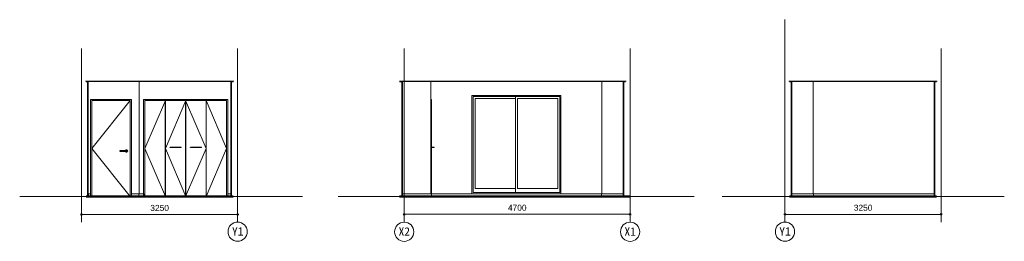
# Model space of a CAD drawing. Header units: millimetres. Extents: x -6159 to 97970, y -8550 to 14941.
# Tile 37 of 37: x 77483 to 97970, y 2221 to 6844. Entities that reach past the tile are written whole.
import ezdxf

# ---------------------------------------------------------------- set-up
doc = ezdxf.new("R2010")
doc.units = ezdxf.units.MM
doc.linetypes.add('1TS06', pattern=[31.5, 30, -0.75, 0, -0.75])
doc.linetypes.add('中心線', pattern=[13, 10, -1, 1, -1])
for name, color, linetype, lineweight in [('A-ANNO-DIMS', 211, 'Continuous', 9), ('A-ANNO-DIMS-50', 211, 'Continuous', 9), ('A-CLNG', 13, 'Continuous', 18), ('A-COLS', 52, 'Continuous', 18), ('A-DOOR', 31, 'Continuous', 18), ('A-DOOR-FRAM', 31, 'Continuous', 25), ('A-DOOR-OPNG', 31, 'Continuous', 18), ('A-FLOR', 192, 'Continuous', 18), ('A-FLOR-LEVL', 51, 'Continuous', 9), ('A-GLAZ', 151, 'Continuous', 18), ('A-WALL', 113, 'Continuous', 18), ('S-GRID', 1, 'Continuous', 9), ('S-GRID-IDEN', 1, 'Continuous', 9)]:
    doc.layers.add(name, color=color, linetype=linetype, lineweight=lineweight)
doc.styles.add('Arial', font='arial.ttf', dxfattribs={"height": 125})
doc.styles.add('ＭＳ ゴシック', font='MS Gothic.ttf', dxfattribs={"height": 175})
doc.dimstyles.new('点線_-_2_5_mm_3', dxfattribs={"dimscale": 304.8, "dimtxt": 127.532425, "dimasz": 0.328084, "dimexe": 0.246063, "dimexo": 0.246063, "dimgap": 0.123031, "dimtad": 1, "dimdec": 1, "dimrnd": 0.1, "dimdsep": 46, "dimtxsty": 'Arial', "dimblk1": 'DOTSMALL', "dimblk2": 'DOTSMALL', "dimsah": 1, "dimcen": 0.09, "dimazin": 0, "dimtfac": 1, "dimtdec": 4, "dimtix": 1, "dimtmove": 0, "dimatfit": 3, "dimfxl": 1, "dimtvp": 1, "dimtolj": 1, "dimtzin": 0, "dimarcsym": 2})

# ---------------------------------------------------------------- blocks, each defined once
blk = doc.blocks.new('片開き - w800h2000-604447-B')
at = {"layer": 'A-DOOR'}
for p, q in [((1891, 5155), (1891, 3155)), ((2691, 5155), (1891, 5155)), ((1891, 4155), (2691, 5155)), ((2691, 3155), (2691, 5155)), ((2691, 3155), (1891, 4155)), ((2474, 4110), (2474, 4100)), ((2483, 4115), (2481, 4115)), ((2606, 4115), (2491, 4115)), ((2615, 4115), (2617, 4115)), ((2623, 4100), (2623, 4110)), ((2481, 4095), (2483, 4095)), ((2491, 4095), (2606, 4095)), ((2617, 4095), (2615, 4095))]:
    blk.add_line(p, q, dxfattribs=at)
at = {"layer": 'A-DOOR', "flags": 128}
for points in [[(2491, 4115), (2491, 4115), (2490, 4115), (2490, 4115), (2489, 4115), (2489, 4115), (2489, 4115), (2488, 4115), (2488, 4115), (2487, 4115), (2487, 4115), (2486, 4115), (2486, 4115), (2485, 4115), (2485, 4115), (2485, 4115), (2484, 4115), (2484, 4115), (2483, 4115), (2483, 4115), (2483, 4115), (2482, 4115), (2482, 4115), (2482, 4115), (2482, 4115), (2481, 4115), (2481, 4115), (2481, 4115), (2481, 4115), (2480, 4115), (2480, 4115), (2480, 4115), (2480, 4115), (2480, 4115), (2480, 4115), (2480, 4115), (2480, 4115), (2479, 4115), (2479, 4115), (2479, 4115)], [(2618, 4115), (2618, 4115), (2618, 4115), (2618, 4115), (2618, 4115), (2618, 4115), (2618, 4115), (2618, 4115), (2618, 4115), (2618, 4115), (2617, 4115), (2617, 4115), (2617, 4115), (2617, 4115), (2617, 4115), (2616, 4115), (2616, 4115), (2616, 4115), (2615, 4115), (2615, 4115), (2615, 4115), (2614, 4115), (2614, 4115), (2614, 4115), (2613, 4115), (2613, 4115), (2612, 4115), (2612, 4115), (2612, 4115), (2611, 4115), (2611, 4115), (2610, 4115), (2610, 4115), (2609, 4115), (2609, 4115), (2608, 4115), (2608, 4115), (2607, 4115), (2607, 4115), (2607, 4115), (2606, 4115)], [(2479, 4095), (2479, 4095), (2479, 4095), (2479, 4095), (2480, 4095), (2480, 4095), (2480, 4095), (2480, 4095), (2480, 4095), (2480, 4095), (2480, 4095), (2481, 4095), (2481, 4095), (2481, 4095), (2481, 4095), (2481, 4095), (2482, 4095), (2482, 4095), (2482, 4095), (2483, 4095), (2483, 4095), (2483, 4095), (2484, 4095), (2484, 4095), (2485, 4095), (2485, 4095), (2485, 4095), (2486, 4095), (2486, 4095), (2487, 4095), (2487, 4095), (2488, 4095), (2488, 4095), (2488, 4095), (2489, 4095), (2489, 4095), (2490, 4095), (2490, 4095), (2491, 4095), (2491, 4095), (2491, 4095)], [(2606, 4095), (2607, 4095), (2607, 4095), (2608, 4095), (2608, 4095), (2609, 4095), (2609, 4095), (2610, 4095), (2610, 4095), (2611, 4095), (2611, 4095), (2612, 4095), (2612, 4095), (2612, 4095), (2613, 4095), (2613, 4095), (2614, 4095), (2614, 4095), (2614, 4095), (2615, 4095), (2615, 4095), (2615, 4095), (2616, 4095), (2616, 4095), (2616, 4095), (2616, 4095), (2617, 4095), (2617, 4095), (2617, 4095), (2617, 4095), (2618, 4095), (2618, 4095), (2618, 4095), (2618, 4095), (2618, 4095), (2618, 4095), (2618, 4095), (2618, 4095), (2618, 4095), (2618, 4095)]]:
    blk.add_lwpolyline(points, dxfattribs=at)
at = {"layer": 'A-DOOR'}
for centre, radius, start, end in [((2479, 4110), 5, 165, 180), ((2479, 4100), 5, 180, 195), ((2479, 4110), 5, 135, 150), ((2479, 4100), 5, 210, 225), ((2479, 4110), 5, 90, 134.0885), ((2616, 4105), 25, 203.6149, 0), ((2616, 4105), 25, 0, 156.0574), ((2618, 4110), 5, 30, 85.4218), ((2618, 4100), 5, 315, 330), ((2618, 4110), 5, 0, 15), ((2618, 4100), 5, 345, 0), ((2479, 4100), 5, 230.3479, 270), ((2618, 4100), 5, 274.5782, 309.6521)]:
    blk.add_arc(centre, radius, start, end, dxfattribs=at)
at = {"layer": 'A-DOOR-FRAM', "lineweight": 18}
for p, q in [((2716, 5180), (1866, 5180)), ((1866, 5180), (1866, 3155)), ((1891, 3155), (1891, 5155)), ((1891, 5155), (2691, 5155)), ((2691, 5155), (2691, 3155)), ((2716, 3155), (2716, 5180))]:
    blk.add_line(p, q, dxfattribs=at)
blk = doc.blocks.new('木製折戸 - w1700h2000-560530-B')
at = {"layer": 'A-DOOR'}
for p, q in [((2996, 4155), (3423, 5155)), ((3423, 4155), (3850, 5155)), ((4269, 4155), (3842, 5155)), ((4696, 4155), (4269, 5155)), ((2996, 4155), (3423, 3155)), ((3423, 4155), (3850, 3155)), ((3520, 4185), (3520, 4185)), ((3520, 4175), (3520, 4175)), ((3726, 4185), (3541, 4185)), ((3541, 4175), (3726, 4175)), ((3747, 4185), (3748, 4185)), ((4269, 4155), (3842, 3155)), ((3945, 4175), (3945, 4175)), ((4151, 4185), (3966, 4185)), ((3966, 4175), (4151, 4175)), ((4172, 4185), (4173, 4185)), ((4173, 4175), (4172, 4175)), ((4696, 4155), (4269, 3155))]:
    blk.add_line(p, q, dxfattribs=at)
at = {"layer": 'A-DOOR', "flags": 128}
for points in [[(3516, 4180), (3516, 4180), (3516, 4180), (3516, 4181), (3516, 4181), (3516, 4181), (3517, 4181), (3517, 4181), (3517, 4182), (3517, 4182), (3517, 4182), (3517, 4182), (3517, 4182)], [(3517, 4178), (3517, 4178), (3517, 4178), (3517, 4178), (3517, 4179), (3517, 4179), (3517, 4179), (3516, 4179), (3516, 4179), (3516, 4180), (3516, 4180), (3516, 4180), (3516, 4180)], [(3541, 4185), (3541, 4185), (3540, 4185), (3539, 4185), (3538, 4185), (3537, 4185), (3537, 4185), (3536, 4185), (3535, 4185), (3534, 4185), (3534, 4185), (3533, 4185), (3532, 4185), (3531, 4185), (3531, 4185), (3530, 4185), (3529, 4185), (3529, 4185), (3528, 4185), (3528, 4185), (3527, 4185), (3527, 4185), (3526, 4185), (3525, 4185), (3525, 4185), (3525, 4185), (3524, 4185), (3524, 4185), (3523, 4185), (3523, 4185), (3523, 4185), (3522, 4185), (3522, 4185), (3522, 4185), (3522, 4185), (3522, 4185), (3522, 4185), (3521, 4185), (3521, 4185), (3521, 4185), (3521, 4185)], [(3521, 4175), (3521, 4175), (3521, 4175), (3522, 4175), (3522, 4175), (3522, 4175), (3522, 4175), (3522, 4175), (3522, 4175), (3523, 4175), (3523, 4175), (3523, 4175), (3524, 4175), (3524, 4175), (3524, 4175), (3525, 4175), (3525, 4175), (3526, 4175), (3526, 4175), (3527, 4175), (3527, 4175), (3528, 4175), (3529, 4175), (3529, 4175), (3530, 4175), (3531, 4175), (3531, 4175), (3532, 4175), (3533, 4175), (3533, 4175), (3534, 4175), (3535, 4175), (3536, 4175), (3536, 4175), (3537, 4175), (3538, 4175), (3539, 4175), (3540, 4175), (3540, 4175), (3541, 4175), (3541, 4175)], [(3746, 4185), (3746, 4185), (3746, 4185), (3746, 4185), (3746, 4185), (3746, 4185), (3746, 4185), (3746, 4185), (3745, 4185), (3745, 4185), (3745, 4185), (3744, 4185), (3744, 4185), (3744, 4185), (3743, 4185), (3743, 4185), (3742, 4185), (3742, 4185), (3741, 4185), (3741, 4185), (3740, 4185), (3740, 4185), (3739, 4185), (3739, 4185), (3738, 4185), (3737, 4185), (3737, 4185), (3736, 4185), (3735, 4185), (3734, 4185), (3734, 4185), (3733, 4185), (3732, 4185), (3731, 4185), (3731, 4185), (3730, 4185), (3729, 4185), (3728, 4185), (3727, 4185), (3727, 4185), (3726, 4185)], [(3726, 4175), (3727, 4175), (3728, 4175), (3729, 4175), (3730, 4175), (3730, 4175), (3731, 4175), (3732, 4175), (3733, 4175), (3733, 4175), (3734, 4175), (3735, 4175), (3736, 4175), (3736, 4175), (3737, 4175), (3738, 4175), (3738, 4175), (3739, 4175), (3740, 4175), (3740, 4175), (3741, 4175), (3741, 4175), (3742, 4175), (3742, 4175), (3743, 4175), (3743, 4175), (3744, 4175), (3744, 4175), (3744, 4175), (3745, 4175), (3745, 4175), (3745, 4175), (3746, 4175), (3746, 4175), (3746, 4175), (3746, 4175), (3746, 4175), (3746, 4175), (3746, 4175), (3746, 4175), (3746, 4175)], [(3748, 4175), (3748, 4175), (3748, 4175), (3748, 4175), (3747, 4175), (3747, 4175), (3747, 4175), (3747, 4175), (3747, 4175), (3746, 4175)], [(3751, 4182), (3751, 4182), (3751, 4182), (3751, 4182), (3751, 4181), (3751, 4181), (3751, 4181), (3751, 4181), (3751, 4181), (3751, 4180), (3751, 4180), (3751, 4180), (3751, 4180)], [(3751, 4180), (3751, 4180), (3751, 4180), (3751, 4179), (3751, 4179), (3751, 4179), (3751, 4179), (3751, 4179), (3751, 4178), (3751, 4178), (3751, 4178), (3751, 4178), (3751, 4178)], [(3941, 4180), (3941, 4180), (3941, 4180), (3941, 4181), (3941, 4181), (3941, 4181), (3942, 4181), (3942, 4181), (3942, 4182), (3942, 4182), (3942, 4182), (3942, 4182), (3942, 4182)], [(3942, 4178), (3942, 4178), (3942, 4178), (3942, 4178), (3942, 4179), (3942, 4179), (3942, 4179), (3941, 4179), (3941, 4179), (3941, 4180), (3941, 4180), (3941, 4180), (3941, 4180)], [(3945, 4185), (3945, 4185), (3945, 4185), (3945, 4185), (3945, 4185), (3946, 4185), (3946, 4185), (3946, 4185), (3946, 4185), (3946, 4185)], [(3966, 4185), (3966, 4185), (3965, 4185), (3964, 4185), (3963, 4185), (3962, 4185), (3962, 4185), (3961, 4185), (3960, 4185), (3959, 4185), (3959, 4185), (3958, 4185), (3957, 4185), (3956, 4185), (3956, 4185), (3955, 4185), (3954, 4185), (3954, 4185), (3953, 4185), (3953, 4185), (3952, 4185), (3952, 4185), (3951, 4185), (3950, 4185), (3950, 4185), (3950, 4185), (3949, 4185), (3949, 4185), (3948, 4185), (3948, 4185), (3948, 4185), (3947, 4185), (3947, 4185), (3947, 4185), (3947, 4185), (3947, 4185), (3947, 4185), (3946, 4185), (3946, 4185), (3946, 4185), (3946, 4185)], [(3946, 4175), (3946, 4175), (3946, 4175), (3947, 4175), (3947, 4175), (3947, 4175), (3947, 4175), (3947, 4175), (3947, 4175), (3948, 4175), (3948, 4175), (3948, 4175), (3949, 4175), (3949, 4175), (3949, 4175), (3950, 4175), (3950, 4175), (3951, 4175), (3951, 4175), (3952, 4175), (3952, 4175), (3953, 4175), (3954, 4175), (3954, 4175), (3955, 4175), (3956, 4175), (3956, 4175), (3957, 4175), (3958, 4175), (3958, 4175), (3959, 4175), (3960, 4175), (3961, 4175), (3961, 4175), (3962, 4175), (3963, 4175), (3964, 4175), (3965, 4175), (3965, 4175), (3966, 4175), (3966, 4175)], [(4171, 4185), (4171, 4185), (4171, 4185), (4171, 4185), (4171, 4185), (4171, 4185), (4171, 4185), (4171, 4185), (4170, 4185), (4170, 4185), (4170, 4185), (4169, 4185), (4169, 4185), (4169, 4185), (4168, 4185), (4168, 4185), (4167, 4185), (4167, 4185), (4166, 4185), (4166, 4185), (4165, 4185), (4165, 4185), (4164, 4185), (4164, 4185), (4163, 4185), (4162, 4185), (4162, 4185), (4161, 4185), (4160, 4185), (4159, 4185), (4159, 4185), (4158, 4185), (4157, 4185), (4156, 4185), (4156, 4185), (4155, 4185), (4154, 4185), (4153, 4185), (4152, 4185), (4152, 4185), (4151, 4185)], [(4151, 4175), (4152, 4175), (4153, 4175), (4154, 4175), (4155, 4175), (4155, 4175), (4156, 4175), (4157, 4175), (4158, 4175), (4158, 4175), (4159, 4175), (4160, 4175), (4161, 4175), (4161, 4175), (4162, 4175), (4163, 4175), (4163, 4175), (4164, 4175), (4165, 4175), (4165, 4175), (4166, 4175), (4166, 4175), (4167, 4175), (4167, 4175), (4168, 4175), (4168, 4175), (4169, 4175), (4169, 4175), (4169, 4175), (4170, 4175), (4170, 4175), (4170, 4175), (4171, 4175), (4171, 4175), (4171, 4175), (4171, 4175), (4171, 4175), (4171, 4175), (4171, 4175), (4171, 4175), (4171, 4175)], [(4176, 4182), (4176, 4182), (4176, 4182), (4176, 4182), (4176, 4181), (4176, 4181), (4176, 4181), (4176, 4181), (4176, 4181), (4176, 4180), (4176, 4180), (4176, 4180), (4176, 4180)], [(4176, 4180), (4176, 4180), (4176, 4180), (4176, 4179), (4176, 4179), (4176, 4179), (4176, 4179), (4176, 4179), (4176, 4178), (4176, 4178), (4176, 4178), (4176, 4178), (4176, 4178)]]:
    blk.add_lwpolyline(points, dxfattribs=at)
at = {"layer": 'A-DOOR-FRAM', "lineweight": 18}
for p, q in [((4721, 5180), (2971, 5180)), ((2971, 5180), (2971, 3155)), ((2996, 3155), (2996, 5155)), ((2996, 5155), (4696, 5155)), ((4696, 5155), (4696, 3155)), ((4721, 3155), (4721, 5180))]:
    blk.add_line(p, q, dxfattribs=at)
at = {"layer": 'A-DOOR-OPNG'}
for p, q in [((3419, 3155), (3419, 5155)), ((3423, 5155), (3423, 3155)), ((3844, 3155), (3844, 5155)), ((3848, 5155), (3848, 3155)), ((4269, 3155), (4269, 5155)), ((4273, 5155), (4273, 3155))]:
    blk.add_line(p, q, dxfattribs=at)
blk = doc.blocks.new('木製折戸 - w1700h2000-560530-C')
at = {"layer": 'A-DOOR'}
for p, q in [((-393, 4185), (-428, 4185)), ((-428, 4175), (-393, 4175)), ((-380, 4185), (-379, 4185)), ((-380, 4175), (-379, 4175)), ((-379, 4175), (-379, 4175)), ((-375, 4175), (-375, 4175)), ((-372, 4185), (-372, 4185)), ((-372, 4185), (-372, 4185)), ((-372, 4175), (-372, 4175))]:
    blk.add_line(p, q, dxfattribs=at)
at = {"layer": 'A-DOOR', "flags": 128}
for points in [[(-393, 4185), (-392, 4185), (-392, 4185), (-391, 4185), (-390, 4185), (-389, 4185), (-388, 4185), (-388, 4185), (-387, 4185), (-386, 4185), (-385, 4185), (-385, 4185), (-384, 4185), (-383, 4185), (-383, 4185), (-382, 4185), (-381, 4185), (-381, 4185), (-380, 4185), (-379, 4185)], [(-373, 4185), (-373, 4185), (-373, 4185), (-373, 4185), (-373, 4185), (-374, 4185), (-374, 4185), (-374, 4185), (-374, 4185), (-375, 4185), (-375, 4185), (-375, 4185), (-375, 4185), (-376, 4185), (-376, 4185), (-377, 4185), (-377, 4185), (-378, 4185), (-378, 4185), (-379, 4185), (-379, 4185), (-380, 4185), (-380, 4185), (-381, 4185), (-382, 4185), (-382, 4185), (-383, 4185), (-384, 4185), (-385, 4185), (-385, 4185), (-386, 4185), (-387, 4185), (-387, 4185), (-388, 4185), (-389, 4185), (-390, 4185), (-391, 4185), (-391, 4185), (-392, 4185), (-393, 4185), (-393, 4185)], [(-375, 4185), (-375, 4185), (-375, 4185), (-375, 4185), (-376, 4185), (-376, 4185), (-377, 4185), (-377, 4185), (-378, 4185), (-378, 4185), (-379, 4185), (-379, 4185), (-380, 4185), (-380, 4185), (-381, 4185), (-382, 4185), (-382, 4185), (-383, 4185), (-384, 4185), (-385, 4185), (-385, 4185), (-386, 4185), (-387, 4185), (-387, 4185), (-388, 4185), (-389, 4185), (-390, 4185), (-391, 4185), (-391, 4185), (-392, 4185), (-393, 4185), (-393, 4185)], [(-393, 4185), (-392, 4185), (-392, 4185), (-391, 4185), (-390, 4185), (-389, 4185), (-388, 4185), (-388, 4185), (-387, 4185), (-386, 4185), (-385, 4185)], [(-379, 4175), (-379, 4175), (-380, 4175), (-380, 4175), (-381, 4175), (-382, 4175), (-382, 4175), (-383, 4175), (-384, 4175), (-385, 4175), (-385, 4175), (-386, 4175), (-387, 4175), (-387, 4175), (-388, 4175), (-389, 4175), (-390, 4175), (-391, 4175), (-391, 4175), (-392, 4175), (-393, 4175), (-393, 4175)], [(-393, 4175), (-392, 4175), (-392, 4175), (-391, 4175), (-390, 4175), (-389, 4175), (-388, 4175), (-388, 4175), (-387, 4175), (-386, 4175), (-385, 4175), (-385, 4175), (-384, 4175), (-383, 4175), (-383, 4175), (-382, 4175), (-381, 4175), (-381, 4175), (-380, 4175), (-379, 4175)], [(-393, 4175), (-392, 4175), (-392, 4175), (-391, 4175), (-390, 4175), (-389, 4175), (-388, 4175), (-388, 4175), (-387, 4175), (-386, 4175), (-385, 4175)], [(-385, 4175), (-386, 4175), (-387, 4175), (-387, 4175), (-388, 4175), (-389, 4175), (-390, 4175), (-391, 4175), (-391, 4175), (-392, 4175), (-393, 4175), (-393, 4175)], [(-379, 4175), (-379, 4175), (-380, 4175)], [(-379, 4185), (-379, 4185), (-378, 4185), (-378, 4185), (-377, 4185), (-377, 4185), (-376, 4185), (-376, 4185), (-376, 4185), (-375, 4185), (-375, 4185), (-375, 4185)], [(-379, 4185), (-379, 4185), (-378, 4185), (-378, 4185), (-377, 4185), (-377, 4185), (-376, 4185), (-376, 4185), (-376, 4185), (-375, 4185), (-375, 4185), (-375, 4185)], [(-379, 4175), (-379, 4175), (-378, 4175), (-378, 4175), (-377, 4175), (-377, 4175), (-376, 4175), (-376, 4175), (-376, 4175), (-375, 4175), (-375, 4175), (-375, 4175), (-374, 4175), (-374, 4175), (-374, 4175), (-374, 4175), (-374, 4175), (-373, 4175), (-373, 4175), (-373, 4175), (-373, 4175), (-373, 4175)], [(-373, 4175), (-373, 4175), (-373, 4175), (-373, 4175), (-373, 4175), (-374, 4175), (-374, 4175), (-374, 4175), (-374, 4175), (-375, 4175), (-375, 4175)], [(-371, 4175), (-372, 4175), (-372, 4175), (-372, 4175), (-372, 4175), (-372, 4175), (-373, 4175), (-373, 4175), (-373, 4175), (-373, 4175), (-373, 4175)], [(-369, 4182), (-369, 4182), (-369, 4182), (-369, 4182), (-368, 4181), (-368, 4181), (-368, 4181), (-368, 4181), (-368, 4181), (-368, 4180), (-368, 4180), (-368, 4180), (-368, 4180)], [(-369, 4182), (-369, 4182), (-369, 4182), (-369, 4182), (-368, 4181), (-368, 4181), (-368, 4181), (-368, 4181), (-368, 4181), (-368, 4180), (-368, 4180), (-368, 4180), (-368, 4180)], [(-368, 4180), (-368, 4180), (-368, 4180), (-368, 4179), (-368, 4179), (-368, 4179), (-368, 4179), (-368, 4179), (-368, 4178), (-369, 4178), (-369, 4178), (-369, 4178), (-369, 4178)], [(-368, 4180), (-368, 4180), (-368, 4180), (-368, 4179), (-368, 4179), (-368, 4179), (-368, 4179), (-368, 4179), (-368, 4178), (-369, 4178), (-369, 4178), (-369, 4178), (-369, 4178)]]:
    blk.add_lwpolyline(points, dxfattribs=at)
at = {"layer": 'A-DOOR-FRAM', "lineweight": 18}
for q in [(-437, 5180), (-428, 3215)]:
    blk.add_line((-428, 5180), q, dxfattribs=at)
blk = doc.blocks.new('引違い掃出窓_2枚 - W1800H2000-620516-C')
at = {"layer": 'A-GLAZ'}
for p, q in [((2267, 5265), (417, 5265)), ((417, 5265), (417, 3215)), ((442, 3240), (442, 5240)), ((442, 5240), (2242, 5240)), ((482, 3320), (482, 5200)), ((482, 5200), (1322, 5200)), ((1322, 5240), (1322, 3240)), ((1362, 3320), (1362, 5200)), ((1362, 5200), (2202, 5200)), ((2202, 5200), (2202, 3320)), ((2242, 5240), (2242, 3240)), ((2267, 3215), (2267, 5265)), ((1322, 3320), (482, 3320)), ((2202, 3320), (1362, 3320)), ((417, 3215), (2267, 3215)), ((2242, 3240), (442, 3240))]:
    blk.add_line(p, q, dxfattribs=at)
blk = doc.blocks.new('通芯 - 円 8mm-600091-B')
at = {"layer": 'S-GRID-IDEN'}
blk.add_circle((4926, 2423), 200, dxfattribs=at)
blk = doc.blocks.new('DIMBLOCK336-B')
at = {"layer": 'A-ANNO-DIMS-50', "lineweight": 35}
h = blk.add_hatch(color=256, dxfattribs=at)
edge = h.paths.add_edge_path()
edge.add_arc((78768, 2782), 12.5, 0, 360)
h = blk.add_hatch(color=256, dxfattribs=at)
edge = h.paths.add_edge_path()
edge.add_arc((82018, 2782), 12.5, 0, 360)
at = {"layer": 'A-ANNO-DIMS-50'}
for p, q in [((78768, 2782), (78768, 2857)), ((78768, 2782), (82018, 2782)), ((78768, 2782), (78768, 2724)), ((82018, 2782), (82018, 2857)), ((82018, 2782), (82018, 2724))]:
    blk.add_line(p, q, dxfattribs=at)
at = {"layer": 'A-ANNO-DIMS-50', "lineweight": 35}
for centre in [(78768, 2782), (82018, 2782)]:
    blk.add_circle(centre, 12.5, dxfattribs=at)
at = {"layer": 'A-ANNO-DIMS-50', "color": 0, "insert": (80200, 2981), "char_height": 125, "width": 461.47, "attachment_point": 1, "line_spacing_factor": 0.941778, "style": 'Arial'}
blk.add_mtext('3250', dxfattribs=at)
blk = doc.blocks.new('_DotSmall')
at = {"color": 0, "linetype": 'ByBlock', "const_width": 0.5}
blk.add_lwpolyline([(-0.0625, 0, 1), (0.0625, 0, 1)], format="xyb", close=True, dxfattribs=at)
blk = doc.blocks.new('通芯 - 円 8mm-600091-C')
at = {"layer": 'S-GRID-IDEN'}
blk.add_circle((3707, 2421), 200, dxfattribs=at)
blk = doc.blocks.new('DIMBLOCK337-C')
at = {"layer": 'A-ANNO-DIMS-50', "lineweight": 35}
h = blk.add_hatch(color=256, dxfattribs=at)
edge = h.paths.add_edge_path()
edge.add_arc((85483, 2785), 12.5, 0, 360)
h = blk.add_hatch(color=256, dxfattribs=at)
edge = h.paths.add_edge_path()
edge.add_arc((90183, 2785), 12.5, 0, 360)
at = {"layer": 'A-ANNO-DIMS-50'}
for p, q in [((85483, 2785), (85483, 2860)), ((85483, 2785), (90183, 2785)), ((85483, 2785), (85483, 2727)), ((90183, 2785), (90183, 2860)), ((90183, 2785), (90183, 2727))]:
    blk.add_line(p, q, dxfattribs=at)
at = {"layer": 'A-ANNO-DIMS-50', "lineweight": 35}
for centre in [(85483, 2785), (90183, 2785)]:
    blk.add_circle(centre, 12.5, dxfattribs=at)
at = {"layer": 'A-ANNO-DIMS-50', "color": 0, "insert": (87641, 2984), "char_height": 125, "width": 461.47, "attachment_point": 1, "line_spacing_factor": 0.941778, "style": 'Arial'}
blk.add_mtext('4700', dxfattribs=at)
blk = doc.blocks.new('通芯 - 円 8mm-600091-D')
at = {"layer": 'S-GRID-IDEN'}
blk.add_circle((-4926, 2423), 200, dxfattribs=at)
blk = doc.blocks.new('DIMBLOCK338-D')
at = {"layer": 'A-ANNO-DIMS-50', "lineweight": 35}
h = blk.add_hatch(color=256, dxfattribs=at)
edge = h.paths.add_edge_path()
edge.add_arc((93406, 2784), 12.5, 0, 360)
h = blk.add_hatch(color=256, dxfattribs=at)
edge = h.paths.add_edge_path()
edge.add_arc((96656, 2784), 12.5, 0, 360)
at = {"layer": 'A-ANNO-DIMS-50'}
for p, q in [((93406, 2784), (93406, 2859)), ((93406, 2784), (96656, 2784)), ((93406, 2784), (93406, 2727)), ((96656, 2784), (96656, 2859)), ((96656, 2784), (96656, 2727))]:
    blk.add_line(p, q, dxfattribs=at)
at = {"layer": 'A-ANNO-DIMS-50', "lineweight": 35}
for centre in [(93406, 2784), (96656, 2784)]:
    blk.add_circle(centre, 12.5, dxfattribs=at)
at = {"layer": 'A-ANNO-DIMS-50', "color": 0, "insert": (94838, 2984), "char_height": 125, "width": 461.47, "attachment_point": 1, "line_spacing_factor": 0.941778, "style": 'Arial'}
blk.add_mtext('3250', dxfattribs=at)

msp = doc.modelspace()

# ---------------------------------------------------------------- linework, layer by layer
at = {"layer": 'A-CLNG'}
for p, q in [((81922.51, 5564.5), (78862.51, 5564.5)), ((78903.31, 5555), (81881.71, 5555)), ((90088.31, 5564.5), (85386.64, 5564.5)), ((85439.11, 5555), (90047.51, 5555)), ((96560.69, 5564.5), (93500.69, 5564.5)), ((93541.49, 5555), (96519.89, 5555))]:
    msp.add_line(p, q, dxfattribs=at)
at = {"layer": 'A-COLS'}
for p, q in [((81472.51, 5564.5), (81472.51, 5565.45)), ((85578.31, 5564.5), (85578.31, 5565.45)), ((89638.31, 5565.45), (89638.31, 5564.5)), ((93950.69, 5565.45), (93950.69, 5564.5))]:
    msp.add_line(p, q, dxfattribs=at)
at = {"layer": 'A-FLOR', "lineweight": 50}
for p, q in [((78767.51, 3155), (78761.78, 3155)), ((78767.51, 3154.42), (78767.51, 3155)), ((81922.51, 3155), (78862.51, 3155)), ((90183.31, 3155), (85386.64, 3155)), ((85393.31, 3155), (85393.31, 3154.42)), ((90183.31, 3154.42), (90183.31, 3155)), ((96560.69, 3155), (93500.69, 3155))]:
    msp.add_line(p, q, dxfattribs=at)
at = {"layer": 'A-FLOR-LEVL', "linetype": '中心線'}
for p, q in [((77482.61, 3155), (83366.58, 3155)), ((84107.39, 3155), (91515.46, 3155)), ((92102.23, 3155), (97969.95, 3155))]:
    msp.add_line(p, q, dxfattribs=at)
at = {"layer": 'A-WALL', "lineweight": 35}
for p, q in [((78862.51, 5555), (78862.51, 5565.45)), ((78903.31, 5555), (78862.51, 5555)), ((78902.51, 5555), (78902.51, 3155)), ((78903.31, 3215), (78903.31, 5555)), ((81922.51, 5555), (81881.71, 5555)), ((81881.71, 5555), (81881.71, 3215)), ((81922.51, 5565.45), (81922.51, 5555)), ((85439.11, 5555), (85386.64, 5555)), ((85439.11, 3215), (85439.11, 5555)), ((90088.31, 5555), (90047.51, 5555)), ((90047.51, 5555), (90047.51, 3215)), ((90048.31, 3155), (90048.31, 5555)), ((90088.31, 5565.45), (90088.31, 5555)), ((93500.69, 5555), (93500.69, 5565.45)), ((93541.49, 5555), (93500.69, 5555)), ((93541.49, 3215), (93541.49, 5555)), ((96560.69, 5555), (96519.89, 5555)), ((96519.89, 5555), (96519.89, 3215)), ((96520.69, 3155), (96520.69, 5555)), ((96560.69, 5565.45), (96560.69, 5555)), ((78902.51, 3215), (78903.31, 3215)), ((81881.71, 3215), (81882.51, 3215)), ((81882.51, 3215), (81882.51, 3155)), ((85438.31, 3155), (85438.31, 3215)), ((85438.31, 3215), (85439.11, 3215)), ((90047.51, 3215), (90048.31, 3215)), ((90088.31, 3155), (90088.31, 3154.42)), ((93540.69, 3155), (93540.69, 3215)), ((93540.69, 3215), (93541.49, 3215)), ((96519.89, 3215), (96520.69, 3215))]:
    msp.add_line(p, q, dxfattribs=at)
at = {"layer": 'A-WALL'}
for p, q in [((79971.71, 3215), (79971.71, 5555)), ((86039.11, 3215), (86039.11, 5555)), ((89597.51, 3215), (89597.51, 5555)), ((93991.49, 3215), (93991.49, 5555)), ((78902.51, 5240), (78903.31, 5240)), ((78903.31, 3215), (78957.51, 3215)), ((78912.51, 3155), (78912.51, 3215)), ((78957.51, 3155), (78957.51, 3215)), ((79807.51, 3215), (80062.51, 3215)), ((79807.51, 3215), (79807.51, 3155)), ((79962.51, 3215), (79962.51, 3155)), ((80062.51, 3155), (80062.51, 3215)), ((81812.51, 3215), (81812.51, 3155)), ((81881.71, 3215), (81812.51, 3215)), ((81872.51, 3215), (81872.51, 3155)), ((90047.51, 3215), (85439.11, 3215)), ((85448.31, 3155), (85448.31, 3215)), ((86048.31, 3215), (86048.31, 3155)), ((89588.31, 3215), (89588.31, 3155)), ((90038.31, 3215), (90038.31, 3155)), ((96519.89, 3215), (93541.49, 3215)), ((93550.69, 3155), (93550.69, 3215)), ((94000.69, 3215), (94000.69, 3155)), ((96510.69, 3215), (96510.69, 3155))]:
    msp.add_line(p, q, dxfattribs=at)
at = {"layer": 'S-GRID', "linetype": '1TS06', "lineweight": 18}
for p, q in [((93405.69, 2622.89), (93405.69, 6844.42)), ((78767.51, 2623.22), (78767.51, 6240)), ((82017.51, 2623.22), (82017.51, 6240)), ((96655.69, 2622.89), (96655.69, 6240))]:
    msp.add_line(p, q, dxfattribs=at)
at = {"layer": 'S-GRID', "linetype": '1TS06'}
for p, q in [((85483.31, 2620.79), (85483.31, 6240)), ((90183.31, 2620.79), (90183.31, 6240))]:
    msp.add_line(p, q, dxfattribs=at)

# ---------------------------------------------------------------- block references
at = {"layer": 'A-DOOR'}
for name, p in [('片開き - w800h2000-604447-B', (77091.11, 0)), ('木製折戸 - w1700h2000-560530-B', (77091.11, 0)), ('木製折戸 - w1700h2000-560530-C', (86476.54, 0))]:
    msp.add_blockref(name, p, dxfattribs=at)
at = {"layer": 'A-GLAZ'}
msp.add_blockref('引違い掃出窓_2枚 - W1800H2000-620516-C', (86476.54, 0), dxfattribs=at)
at = {"layer": 'S-GRID-IDEN'}
for name, p in [('通芯 - 円 8mm-600091-B', (77091.11, 0)), ('通芯 - 円 8mm-600091-C', (81776.54, 0)), ('通芯 - 円 8mm-600091-C', (86476.54, 0)), ('通芯 - 円 8mm-600091-D', (98332.09, 0))]:
    msp.add_blockref(name, p, dxfattribs=at)

# ---------------------------------------------------------------- texts
at = {"layer": 'S-GRID-IDEN', "char_height": 175, "width": 280.5906, "attachment_point": 1, "style": 'ＭＳ ゴシック'}
for s, insert in [('Y1', (81899.95, 2516.05)), ('X2', (85365.75, 2513.62)), ('X1', (90065.75, 2513.62)), ('Y1', (93288.13, 2515.72))]:
    msp.add_mtext(s, dxfattribs=dict(at, insert=insert))

# ---------------------------------------------------------------- dimensions: what is measured, and where the dimension line sits
at = {"layer": 'A-ANNO-DIMS'}
for base, p1, p2, override, picture, middle in [((82017.51, 2781.72), (78767.51, 2799.39), (82017.51, 2799.39), {"dimpost": '<>', "dimfxl": 3250}, 'DIMBLOCK336-B', (80392.51, 2883.08)), ((90183.31, 2784.7), (85483.31, 2802.38), (90183.31, 2802.38), {"dimpost": '<>', "dimfxl": 4700}, 'DIMBLOCK337-C', (87833.31, 2886.02)), ((96655.69, 2784.34), (93405.69, 2802.02), (96655.69, 2802.02), {"dimpost": '<>', "dimfxl": 3250}, 'DIMBLOCK338-D', (95030.69, 2885.7))]:
    dim = msp.add_linear_dim(base=base, p1=p1, p2=p2, dimstyle='点線_-_2_5_mm_3', override=override, dxfattribs=at)
    dim.commit()
    dim.dimension.update_dxf_attribs({"geometry": picture, "text_midpoint": middle})

doc.saveas('drawing.dxf')
